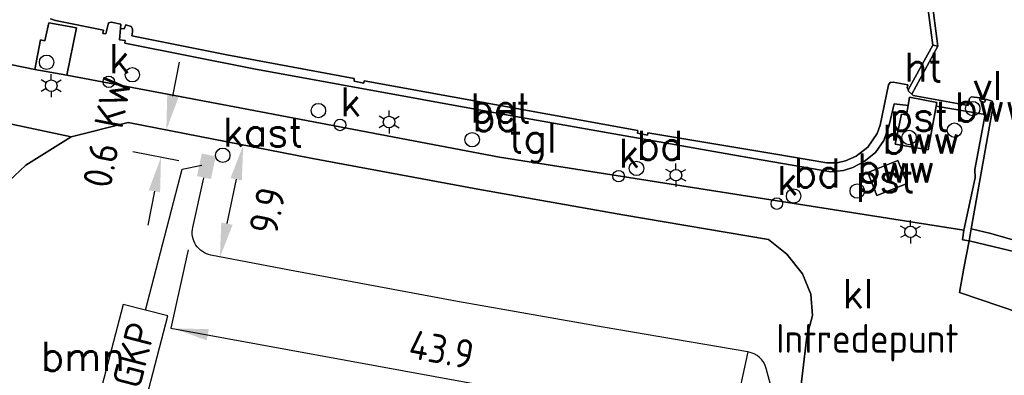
# Model space of a CAD drawing. Header units: millimetres. Extents: x 129727 to 131402, y 399018 to 399724.
# Tile 49 of 60: x 130531 to 130616, y 399262 to 399293. Entities that reach past the tile are written whole.
import ezdxf
from ezdxf.enums import TextEntityAlignment as Align

# ---------------------------------------------------------------- set-up
doc = ezdxf.new("R2010")
doc.units = ezdxf.units.MM
for name, color, linetype in [('EWD-EM-NW-KBLTRC', 3, 'Continuous'), ('EWD-KT-NW-LKTRWSVN', 7, 'Continuous'), ('EWD-LINE50', 3, 'Continuous'), ('EWD-TXT18', 7, 'Continuous'), ('EWD-TXT25', 2, 'Continuous'), ('EWD-TXT35', 3, 'Continuous'), ('HTI_Maatvoering', 1, 'Continuous'), ('MDI-VL-BEPLANTING', 7, 'Continuous'), ('MDI-VL-GRAS', 7, 'Continuous'), ('MDI-VL-KUNSTWERK', 7, 'Continuous'), ('MDI-VL-TALUD', 7, 'Continuous'), ('MDI-VL-VERHARDING', 7, 'Continuous'), ('MDI-VL-WATER', 7, 'Continuous'), ('MDI-XX-BEPLANTING', 80, 'Continuous'), ('MDI-XX-BORD', 255, 'Continuous'), ('MDI-XX-DAMWAND', 252, 'Continuous'), ('MDI-XX-OVERIG', 30, 'Continuous'), ('MDI-XX-RASTER', 255, 'Continuous'), ('MDI-XX-RIOLERING', 130, 'Continuous'), ('MDI-XX-TALUD', 84, 'Continuous'), ('MDI-XX-TERREINAFSCH', 253, 'Continuous'), ('MDI-XX-VERHARDING', 30, 'Continuous')]:
    doc.layers.add(name, color=color, linetype=linetype)
doc.layers.add('EWD-EM-NW-MATEN', color=1, linetype='Continuous', lineweight=25)
doc.styles.add('ISO', font='ISO.SHX')
doc.styles.add('ISO25', font='ISO', dxfattribs={"height": 2.5})
doc.styles.add('Maatvoering', font='isocp.shx')
doc.styles.add('ROMANS25', font='ROMANS.shx', dxfattribs={"height": 2.5})
doc.dimstyles.new('Maatvoering_1000', dxfattribs={"dimtxt": 3, "dimasz": 3, "dimexe": 1, "dimexo": 0.625, "dimtad": 1, "dimtxsty": 'Maatvoering', "dimcen": 3, "dimclre": 1, "dimadec": 1, "dimazin": 0, "dimtfac": 1, "dimtmove": 0, "dimatfit": 3, "dimfxl": 0, "dimarcsym": 0})

# ---------------------------------------------------------------- blocks, each defined once
blk = doc.blocks.new('KT001')
at = {"layer": 'EWD-LINE50'}
blk.add_lwpolyline([(4, 4), (-4, 4), (-4, 0), (4, 0)], close=True, dxfattribs=at)
at = {"layer": 'EWD-TXT18', "style": 'ISO', "flags": 1}
blk.add_attdef('AANSL', (1, 10.001), '', height=1.8, dxfattribs=at)
blk.add_attdef('AANSL', text='', height=1.8, rotation=180, dxfattribs=at).set_placement((1, 11.801), align=Align.RIGHT)
at = {"layer": 'EWD-TXT25', "style": 'ISO'}
blk.add_attdef('1', text='', height=2.5, dxfattribs=at).set_placement((0, 2), align=Align.MIDDLE)
blk.add_attdef('3', text='', height=2.5, rotation=180, dxfattribs=at).set_placement((0, 2), align=Align.MIDDLE)
at = {"layer": 'EWD-TXT35', "style": 'ISO'}
blk.add_attdef('2', (1, 5), '', height=3.5, dxfattribs=at)
blk.add_attdef('4', text='', height=3.5, rotation=180, dxfattribs=at).set_placement((1, 8.5), align=Align.RIGHT)
blk = doc.blocks.new('*D18')
at = {"color": 1, "lineweight": -2}
for p, q in [((130615.264, 399317.846), (130615.189, 399317.436)), ((130758.984, 399292.078), (130758.827, 399291.218))]:
    blk.add_line(p, q, dxfattribs=at)
at = {"color": 0, "lineweight": -2}
blk.add_line((130618.32, 399317.881), (130756.055, 399292.74), dxfattribs=at)
at = {"color": 0}
for points in [[(130618.409, 399318.373), (130618.23, 399317.389), (130615.368, 399318.42)], [(130756.145, 399293.232), (130755.965, 399292.249), (130759.006, 399292.202)]]:
    blk.add_solid(points, dxfattribs=at)
at = {"layer": 'Defpoints', "color": 0}
for p in [(130615.376, 399318.461), (130759.006, 399292.202), (130759.096, 399292.693)]:
    blk.add_point(p, dxfattribs=at)
at = {"color": 0, "insert": (130687.569, 399307.401), "char_height": 3, "attachment_point": 5, "rotation": 349.65572, "style": 'Maatvoering'}
blk.add_mtext('146.00', dxfattribs=at)

msp = doc.modelspace()

# ---------------------------------------------------------------- linework, layer by layer
for p, q in [((130533.359, 399287.694), (130533.359, 399288.194)), ((130532.926, 399287.444), (130532.493, 399287.694)), ((130532.926, 399286.944), (130532.493, 399286.694)), ((130533.792, 399287.444), (130534.225, 399287.694)), ((130533.792, 399286.944), (130534.225, 399286.694)), ((130533.359, 399286.694), (130533.359, 399286.194)), ((130562.177, 399284.294), (130561.744, 399284.544)), ((130562.61, 399284.544), (130562.61, 399285.044)), ((130563.043, 399284.294), (130563.476, 399284.544)), ((130562.177, 399283.794), (130561.744, 399283.544)), ((130562.61, 399283.544), (130562.61, 399283.044)), ((130563.043, 399283.794), (130563.476, 399283.544)), ((130587.448, 399279.945), (130587.448, 399280.445)), ((130587.015, 399279.695), (130586.582, 399279.945)), ((130587.881, 399279.695), (130588.314, 399279.945)), ((130587.015, 399279.195), (130586.582, 399278.945)), ((130587.448, 399278.945), (130587.448, 399278.445)), ((130587.881, 399279.195), (130588.314, 399278.945)), ((130607.322, 399274.779), (130606.889, 399275.029)), ((130607.755, 399275.029), (130607.755, 399275.529)), ((130608.188, 399274.779), (130608.621, 399275.029)), ((130607.322, 399274.279), (130606.889, 399274.029)), ((130608.188, 399274.279), (130608.621, 399274.029)), ((130607.755, 399274.029), (130607.755, 399273.529))]:
    msp.add_line(p, q)
for centre, radius in [((130532.957, 399289.222), 0.625), ((130540.379, 399288.141), 0.625), ((130538.339, 399287.53), 0.5), ((130533.359, 399287.194), 0.5), ((130556.489, 399285.04), 0.625), ((130613.151, 399285.211), 0.625), ((130562.61, 399284.044), 0.5), ((130558.367, 399283.796), 0.5), ((130611.569, 399283.342), 0.625), ((130569.805, 399282.51), 0.625), ((130607.637, 399282.702), 0.625), ((130548.21, 399281.164), 0.625), ((130584.032, 399280.029), 0.625), ((130582.486, 399279.351), 0.5), ((130587.448, 399279.445), 0.5), ((130603.147, 399278.062), 0.625), ((130597.637, 399277.635), 0.625), ((130596.185, 399276.974), 0.5), ((130607.755, 399274.529), 0.5)]:
    msp.add_circle(centre, radius)
at = {"layer": 'EWD-EM-NW-KBLTRC'}
msp.add_lwpolyline([(130603.229, 399233.478), (130595.274, 399262.677, 0.291884), (130593.681, 399264.123), (130581.146, 399266.26), (130568.524, 399268.491), (130553.98, 399271.2), (130547.181, 399272.519, -0.422881), (130545.611, 399274.92), (130546.572, 399279.198)], format="xyb", dxfattribs=at)
at = {"layer": 'EWD-EM-NW-MATEN'}
for p, q in [((130543.892, 399286.297), (130544.463, 399289.242)), ((130544.86, 399283.053), (130540.866, 399283.828)), ((130544.403, 399280.693), (130540.409, 399281.468)), ((130549.369, 399279.09), (130548.57, 399275.243)), ((130542.292, 399278.047), (130541.721, 399275.101)), ((130545.208, 399272.971), (130543.725, 399266.198)), ((130543.725, 399266.198), (130592.192, 399257.325)), ((130593.681, 399264.123), (130592.192, 399257.325))]:
    msp.add_line(p, q, dxfattribs=at)
for points in [[(130543.401, 399286.392), (130544.383, 399286.202), (130543.321, 399283.352)], [(130548.88, 399279.191), (130549.859, 399278.988), (130549.98, 399282.027)], [(130541.801, 399278.142), (130542.783, 399277.951), (130542.863, 399280.992)], [(130548.081, 399275.345), (130549.06, 399275.141), (130547.96, 399272.306)], [(130547.001, 399266.106), (130546.821, 399265.123), (130543.96, 399266.155)]]:
    msp.add_solid(points, dxfattribs=at)
at = {"layer": 'EWD-LINE50'}
for p, q in [((130544.681, 399279.963), (130546.387, 399280.308)), ((130541.514, 399267.742), (130544.681, 399279.963))]:
    msp.add_line(p, q, dxfattribs=at)
msp.add_solid([(130547.185, 399279.103), (130545.976, 399279.363), (130547.606, 399281.063), (130546.398, 399281.323)], dxfattribs=at)
at = {"layer": 'MDI-VL-BEPLANTING'}
for p, q in [((130535.085, 399282.759), (130540.013, 399283.993)), ((130540.013, 399283.993), (130555.829, 399280.926)), ((130531.155, 399280.322), (130535.085, 399282.759)), ((130555.829, 399280.926), (130570.292, 399278.232)), ((130528.655, 399277.955), (130531.155, 399280.322)), ((130570.292, 399278.232), (130582.84, 399276.014)), ((130582.84, 399276.014), (130595.469, 399273.861)), ((130595.469, 399273.861), (130597.057, 399272.609)), ((130597.057, 399272.609), (130598.394, 399270.896)), ((130598.394, 399270.896), (130599.12, 399269.142)), ((130599.12, 399269.142), (130599.27, 399267.27)), ((130599.27, 399267.27), (130598.785, 399265.422)), ((130598.785, 399265.422), (130598.255, 399261.062))]:
    msp.add_line(p, q, dxfattribs=at)
at = {"layer": 'MDI-VL-GRAS'}
for p, q in [((130612.835, 399273.766), (130613.018, 399274.795)), ((130613.018, 399274.795), (130614.705, 399274.378)), ((130614.705, 399274.378), (130618.99, 399273.171)), ((130612.391, 399271.378), (130612.835, 399273.766)), ((130612.835, 399273.766), (130616.928, 399272.766)), ((130616.928, 399272.766), (130612.835, 399273.766)), ((130611.998, 399269.264), (130612.391, 399271.378)), ((130617.208, 399267.526), (130611.998, 399269.264))]:
    msp.add_line(p, q, dxfattribs=at)
at = {"layer": 'MDI-VL-KUNSTWERK'}
for p, q in [((130609.095, 399295.255), (130609.692, 399290.719)), ((130533.725, 399292.836), (130533.304, 399292.993)), ((130537.887, 399292.015), (130533.725, 399292.836)), ((130537.835, 399291.725), (130537.887, 399292.015)), ((130538.329, 399292.646), (130538.091, 399291.699)), ((130538.557, 399292.687), (130538.329, 399292.646)), ((130539.395, 399292.514), (130538.557, 399292.687)), ((130539.365, 399292.156), (130539.395, 399292.514)), ((130539.676, 399292.119), (130539.365, 399292.156)), ((130539.812, 399292.455), (130539.676, 399292.119)), ((130540.289, 399292.327), (130539.812, 399292.455)), ((130540.399, 399292.124), (130540.289, 399292.327)), ((130540.404, 399291.866), (130540.399, 399292.124)), ((130538.091, 399291.699), (130537.835, 399291.725)), ((130540.343, 399291.506), (130540.404, 399291.866)), ((130548.562, 399289.862), (130540.343, 399291.506)), ((130609.692, 399290.719), (130607.544, 399286.846)), ((130559.601, 399287.814), (130548.562, 399289.862)), ((130559.582, 399287.589), (130559.601, 399287.814)), ((130560.426, 399287.406), (130559.582, 399287.589)), ((130560.455, 399287.627), (130560.426, 399287.406)), ((130584.142, 399283.308), (130560.455, 399287.627)), ((130605.84, 399287.273), (130605.119, 399283.775)), ((130605.998, 399287.476), (130605.84, 399287.273)), ((130606.244, 399287.489), (130605.998, 399287.476)), ((130607.516, 399287.266), (130606.244, 399287.489)), ((130607.482, 399287.021), (130607.516, 399287.266)), ((130607.544, 399286.846), (130607.482, 399287.021)), ((130605.119, 399283.775), (130604.879, 399283.046)), ((130584.112, 399283.067), (130584.142, 399283.308)), ((130584.978, 399282.905), (130584.112, 399283.067)), ((130585.019, 399283.116), (130584.978, 399282.905)), ((130595.93, 399281.297), (130585.019, 399283.116)), ((130604.879, 399283.046), (130604.066, 399281.871)), ((130604.066, 399281.871), (130603.064, 399281.077)), ((130600.52, 399280.509), (130595.93, 399281.297)), ((130603.064, 399281.077), (130602.14, 399280.678)), ((130601.398, 399280.524), (130600.52, 399280.509)), ((130602.14, 399280.678), (130601.398, 399280.524))]:
    msp.add_line(p, q, dxfattribs=at)
at = {"layer": 'MDI-VL-TALUD'}
for p, q in [((130612.835, 399273.766), (130613.018, 399274.795)), ((130613.018, 399274.795), (130614.705, 399274.378)), ((130614.705, 399274.378), (130618.99, 399273.171)), ((130616.928, 399272.766), (130612.835, 399273.766))]:
    msp.add_line(p, q, dxfattribs=at)
at = {"layer": 'MDI-VL-VERHARDING'}
for p, q in [((130609.692, 399290.719), (130609.095, 399295.255)), ((130609.51, 399295.38), (130610.128, 399290.615)), ((130533.304, 399292.993), (130533.725, 399292.836)), ((130533.137, 399292.643), (130532.816, 399291.091)), ((130535.548, 399292.205), (130533.137, 399292.643)), ((130533.725, 399292.836), (130537.887, 399292.015)), ((130534.715, 399288.111), (130535.548, 399292.205)), ((130537.887, 399292.015), (130537.835, 399291.725)), ((130538.091, 399291.699), (130538.329, 399292.646)), ((130538.329, 399292.646), (130538.557, 399292.687)), ((130538.557, 399292.687), (130539.395, 399292.514)), ((130539.365, 399292.156), (130539.258, 399291.181)), ((130539.258, 399291.181), (130539.365, 399292.156)), ((130539.395, 399292.514), (130539.365, 399292.156)), ((130539.365, 399292.156), (130539.676, 399292.119)), ((130539.365, 399292.156), (130539.365, 399292.156)), ((130539.676, 399292.119), (130539.812, 399292.455)), ((130539.812, 399292.455), (130540.289, 399292.327)), ((130540.289, 399292.327), (130540.399, 399292.124)), ((130540.399, 399292.124), (130540.404, 399291.866)), ((130532.424, 399291.162), (130531.937, 399288.597)), ((130532.816, 399291.091), (130532.424, 399291.162)), ((130537.835, 399291.725), (130538.091, 399291.699)), ((130539.258, 399291.181), (130539.753, 399291.109)), ((130539.753, 399291.109), (130539.258, 399291.181)), ((130540.404, 399291.866), (130540.343, 399291.506)), ((130540.343, 399291.506), (130548.562, 399289.862)), ((130539.753, 399291.109), (130539.727, 399290.887)), ((130539.727, 399290.887), (130539.753, 399291.109)), ((130539.727, 399290.887), (130550.904, 399288.647)), ((130550.904, 399288.647), (130539.727, 399290.887)), ((130607.544, 399286.846), (130609.692, 399290.719)), ((130610.128, 399290.615), (130607.865, 399286.463)), ((130609.692, 399290.719), (130610.128, 399290.615)), ((130609.692, 399290.719), (130609.692, 399290.719)), ((130610.128, 399290.615), (130609.692, 399290.719)), ((130609.692, 399290.719), (130609.692, 399290.719)), ((130531.937, 399288.597), (130527.397, 399289.521)), ((130527.397, 399289.521), (130531.937, 399288.597)), ((130548.562, 399289.862), (130559.601, 399287.814)), ((130531.937, 399288.597), (130534.715, 399288.111)), ((130550.904, 399288.647), (130572.912, 399284.642)), ((130572.912, 399284.642), (130550.904, 399288.647)), ((130549.225, 399285.375), (130534.715, 399288.111)), ((130534.715, 399288.111), (130549.225, 399285.375)), ((130559.601, 399287.814), (130559.582, 399287.589)), ((130559.582, 399287.589), (130560.426, 399287.406)), ((130560.426, 399287.406), (130560.455, 399287.627)), ((130560.455, 399287.627), (130584.142, 399283.308)), ((130605.119, 399283.775), (130605.84, 399287.273)), ((130605.84, 399287.273), (130605.998, 399287.476)), ((130605.998, 399287.476), (130606.244, 399287.489)), ((130606.244, 399287.489), (130607.516, 399287.266)), ((130607.516, 399287.266), (130607.482, 399287.021)), ((130607.482, 399287.021), (130607.544, 399286.846)), ((130607.544, 399286.846), (130607.587, 399286.725)), ((130607.587, 399286.725), (130607.544, 399286.846)), ((130607.685, 399286.194), (130607.549, 399285.469)), ((130607.587, 399286.725), (130607.865, 399286.463)), ((130607.865, 399286.463), (130607.587, 399286.725)), ((130610.041, 399285.735), (130607.685, 399286.194)), ((130607.865, 399286.463), (130607.982, 399286.34)), ((130607.982, 399286.34), (130612.749, 399285.473)), ((130612.749, 399285.473), (130612.859, 399286.095)), ((130612.859, 399286.095), (130613.011, 399286.226)), ((130613.011, 399286.226), (130613.786, 399286.136)), ((130613.786, 399286.136), (130613.774, 399285.967)), ((130572.162, 399281.003), (130549.225, 399285.375)), ((130549.225, 399285.375), (130572.162, 399281.003)), ((130605.901, 399283.771), (130606.351, 399285.623)), ((130606.351, 399285.623), (130605.901, 399283.771)), ((130606.351, 399285.623), (130607.549, 399285.469)), ((130607.549, 399285.469), (130606.351, 399285.623)), ((130607.549, 399285.469), (130607.401, 399284.68)), ((130609.288, 399281.637), (130609.984, 399285.423)), ((130609.984, 399285.423), (130610.041, 399285.735)), ((130609.984, 399285.423), (130614.232, 399284.703)), ((130614.232, 399284.703), (130609.984, 399285.423)), ((130614.943, 399285.622), (130613.018, 399274.795)), ((130613.774, 399285.967), (130613.875, 399285.814)), ((130613.875, 399285.814), (130614.193, 399285.777)), ((130614.193, 399285.777), (130614.248, 399286.03)), ((130614.248, 399286.03), (130614.829, 399285.853)), ((130614.829, 399285.853), (130614.943, 399285.622)), ((130526.379, 399284.63), (130535.085, 399282.759)), ((130535.085, 399282.759), (130526.379, 399284.63)), ((130572.912, 399284.642), (130594.167, 399280.9)), ((130594.167, 399280.9), (130572.912, 399284.642)), ((130606.98, 399284.726), (130606.442, 399282.119)), ((130607.401, 399284.68), (130606.98, 399284.726)), ((130614.232, 399284.703), (130613.331, 399279.936)), ((130613.331, 399279.936), (130614.232, 399284.703)), ((130540.013, 399283.993), (130535.085, 399282.759)), ((130555.829, 399280.926), (130540.013, 399283.993)), ((130604.879, 399283.046), (130605.119, 399283.775)), ((130605.437, 399282.449), (130605.901, 399283.771)), ((130605.901, 399283.771), (130605.437, 399282.449)), ((130535.085, 399282.759), (130531.155, 399280.322)), ((130535.085, 399282.759), (130535.085, 399282.759)), ((130584.142, 399283.308), (130584.112, 399283.067)), ((130584.112, 399283.067), (130584.978, 399282.905)), ((130584.978, 399282.905), (130585.019, 399283.116)), ((130585.019, 399283.116), (130595.93, 399281.297)), ((130604.066, 399281.871), (130604.879, 399283.046)), ((130603.064, 399281.077), (130604.066, 399281.871)), ((130604.726, 399281.413), (130605.437, 399282.449)), ((130605.437, 399282.449), (130604.726, 399281.413)), ((130606.442, 399282.119), (130609.288, 399281.637)), ((130570.292, 399278.232), (130555.829, 399280.926)), ((130612.371, 399274.669), (130572.162, 399281.003)), ((130572.162, 399281.003), (130612.371, 399274.669)), ((130595.93, 399281.297), (130600.52, 399280.509)), ((130602.14, 399280.678), (130603.064, 399281.077)), ((130603.761, 399280.623), (130604.726, 399281.413)), ((130604.726, 399281.413), (130603.761, 399280.623)), ((130531.155, 399280.322), (130528.655, 399277.955)), ((130594.167, 399280.9), (130600.861, 399279.724)), ((130600.861, 399279.724), (130594.167, 399280.9)), ((130600.52, 399280.509), (130601.398, 399280.524)), ((130601.398, 399280.524), (130602.14, 399280.678)), ((130601.967, 399279.833), (130602.754, 399280.107)), ((130602.754, 399280.107), (130601.967, 399279.833)), ((130602.754, 399280.107), (130603.761, 399280.623)), ((130603.761, 399280.623), (130602.754, 399280.107)), ((130606.675, 399280.704), (130604.067, 399279.677)), ((130607.461, 399278.708), (130606.675, 399280.704)), ((130600.861, 399279.724), (130601.967, 399279.833)), ((130601.967, 399279.833), (130600.861, 399279.724)), ((130604.067, 399279.677), (130604.853, 399277.682)), ((130613.354, 399279.225), (130612.371, 399274.669)), ((130612.371, 399274.669), (130613.354, 399279.225)), ((130613.331, 399279.936), (130613.354, 399279.225)), ((130613.354, 399279.225), (130613.331, 399279.936)), ((130604.853, 399277.682), (130607.461, 399278.708)), ((130607.461, 399278.708), (130607.461, 399278.708)), ((130582.84, 399276.014), (130570.292, 399278.232)), ((130595.469, 399273.861), (130582.84, 399276.014)), ((130612.273, 399273.844), (130612.371, 399274.669)), ((130612.371, 399274.669), (130612.273, 399273.844)), ((130612.371, 399274.669), (130612.371, 399274.669)), ((130613.018, 399274.795), (130612.835, 399273.766)), ((130597.057, 399272.609), (130595.469, 399273.861)), ((130612.835, 399273.766), (130612.273, 399273.844)), ((130612.273, 399273.844), (130612.835, 399273.766)), ((130612.835, 399273.766), (130612.391, 399271.378)), ((130598.394, 399270.896), (130597.057, 399272.609)), ((130599.12, 399269.142), (130598.394, 399270.896)), ((130612.391, 399271.378), (130611.998, 399269.264)), ((130599.27, 399267.27), (130599.12, 399269.142)), ((130611.998, 399269.264), (130617.208, 399267.526)), ((130598.785, 399265.422), (130599.27, 399267.27)), ((130598.255, 399261.062), (130598.785, 399265.422))]:
    msp.add_line(p, q, dxfattribs=at)
at = {"layer": 'MDI-VL-WATER'}
for p, q in [((130609.095, 399295.255), (130609.692, 399290.719)), ((130610.128, 399290.615), (130609.51, 399295.38)), ((130533.725, 399292.836), (130533.304, 399292.993)), ((130537.887, 399292.015), (130533.725, 399292.836)), ((130537.835, 399291.725), (130537.887, 399292.015)), ((130538.329, 399292.646), (130538.091, 399291.699)), ((130538.557, 399292.687), (130538.329, 399292.646)), ((130539.395, 399292.514), (130538.557, 399292.687)), ((130539.365, 399292.156), (130539.395, 399292.514)), ((130539.676, 399292.119), (130539.365, 399292.156)), ((130539.812, 399292.455), (130539.676, 399292.119)), ((130540.289, 399292.327), (130539.812, 399292.455)), ((130540.399, 399292.124), (130540.289, 399292.327)), ((130540.404, 399291.866), (130540.399, 399292.124)), ((130538.091, 399291.699), (130537.835, 399291.725)), ((130540.343, 399291.506), (130540.404, 399291.866)), ((130548.562, 399289.862), (130540.343, 399291.506)), ((130609.692, 399290.719), (130607.544, 399286.846)), ((130607.865, 399286.463), (130610.128, 399290.615)), ((130559.601, 399287.814), (130548.562, 399289.862)), ((130559.582, 399287.589), (130559.601, 399287.814)), ((130560.426, 399287.406), (130559.582, 399287.589)), ((130560.455, 399287.627), (130560.426, 399287.406)), ((130584.142, 399283.308), (130560.455, 399287.627)), ((130605.84, 399287.273), (130605.119, 399283.775)), ((130605.998, 399287.476), (130605.84, 399287.273)), ((130606.244, 399287.489), (130605.998, 399287.476)), ((130607.516, 399287.266), (130606.244, 399287.489)), ((130607.482, 399287.021), (130607.516, 399287.266)), ((130607.544, 399286.846), (130607.482, 399287.021)), ((130607.982, 399286.34), (130607.865, 399286.463)), ((130612.749, 399285.473), (130607.982, 399286.34)), ((130612.859, 399286.095), (130612.749, 399285.473)), ((130613.011, 399286.226), (130612.859, 399286.095)), ((130613.786, 399286.136), (130613.011, 399286.226)), ((130613.774, 399285.967), (130613.786, 399286.136)), ((130613.018, 399274.795), (130614.943, 399285.622)), ((130613.875, 399285.814), (130613.774, 399285.967)), ((130614.193, 399285.777), (130613.875, 399285.814)), ((130614.248, 399286.03), (130614.193, 399285.777)), ((130614.829, 399285.853), (130614.248, 399286.03)), ((130614.943, 399285.622), (130614.829, 399285.853)), ((130605.119, 399283.775), (130604.879, 399283.046)), ((130584.112, 399283.067), (130584.142, 399283.308)), ((130584.978, 399282.905), (130584.112, 399283.067)), ((130585.019, 399283.116), (130584.978, 399282.905)), ((130595.93, 399281.297), (130585.019, 399283.116)), ((130604.879, 399283.046), (130604.066, 399281.871)), ((130604.066, 399281.871), (130603.064, 399281.077)), ((130600.52, 399280.509), (130595.93, 399281.297)), ((130603.064, 399281.077), (130602.14, 399280.678)), ((130601.398, 399280.524), (130600.52, 399280.509)), ((130602.14, 399280.678), (130601.398, 399280.524)), ((130614.705, 399274.378), (130613.018, 399274.795)), ((130618.99, 399273.171), (130614.705, 399274.378))]:
    msp.add_line(p, q, dxfattribs=at)
at = {"layer": 'MDI-XX-DAMWAND'}
for p, q in [((130533.304, 399292.993), (130533.725, 399292.836)), ((130533.725, 399292.836), (130537.887, 399292.015)), ((130537.887, 399292.015), (130537.835, 399291.725)), ((130538.091, 399291.699), (130538.329, 399292.646)), ((130538.329, 399292.646), (130538.557, 399292.687)), ((130538.557, 399292.687), (130539.395, 399292.514)), ((130539.395, 399292.514), (130539.365, 399292.156)), ((130539.365, 399292.156), (130539.676, 399292.119)), ((130539.676, 399292.119), (130539.812, 399292.455)), ((130539.812, 399292.455), (130540.289, 399292.327)), ((130540.289, 399292.327), (130540.399, 399292.124)), ((130540.399, 399292.124), (130540.404, 399291.866)), ((130537.835, 399291.725), (130538.091, 399291.699)), ((130540.404, 399291.866), (130540.343, 399291.506)), ((130540.343, 399291.506), (130548.562, 399289.862)), ((130548.562, 399289.862), (130559.601, 399287.814)), ((130559.601, 399287.814), (130559.582, 399287.589)), ((130559.582, 399287.589), (130560.426, 399287.406)), ((130560.426, 399287.406), (130560.455, 399287.627)), ((130560.455, 399287.627), (130584.142, 399283.308)), ((130605.119, 399283.775), (130605.84, 399287.273)), ((130605.84, 399287.273), (130605.998, 399287.476)), ((130605.998, 399287.476), (130606.244, 399287.489)), ((130606.244, 399287.489), (130607.516, 399287.266)), ((130607.516, 399287.266), (130607.482, 399287.021)), ((130607.482, 399287.021), (130607.544, 399286.846)), ((130607.544, 399286.846), (130607.587, 399286.725)), ((130607.587, 399286.725), (130607.865, 399286.463)), ((130607.865, 399286.463), (130607.982, 399286.34)), ((130612.749, 399285.473), (130607.982, 399286.34)), ((130612.859, 399286.095), (130612.749, 399285.473)), ((130613.011, 399286.226), (130612.859, 399286.095)), ((130613.786, 399286.136), (130613.011, 399286.226)), ((130613.774, 399285.967), (130613.786, 399286.136)), ((130613.018, 399274.795), (130614.943, 399285.622)), ((130613.875, 399285.814), (130613.774, 399285.967)), ((130614.193, 399285.777), (130613.875, 399285.814)), ((130614.248, 399286.03), (130614.193, 399285.777)), ((130614.829, 399285.853), (130614.248, 399286.03)), ((130614.943, 399285.622), (130614.829, 399285.853)), ((130604.879, 399283.046), (130605.119, 399283.775)), ((130584.142, 399283.308), (130584.112, 399283.067)), ((130584.112, 399283.067), (130584.978, 399282.905)), ((130584.978, 399282.905), (130585.019, 399283.116)), ((130585.019, 399283.116), (130595.93, 399281.297)), ((130604.066, 399281.871), (130604.879, 399283.046)), ((130603.064, 399281.077), (130604.066, 399281.871)), ((130595.93, 399281.297), (130600.52, 399280.509)), ((130602.14, 399280.678), (130603.064, 399281.077)), ((130600.52, 399280.509), (130601.398, 399280.524)), ((130601.398, 399280.524), (130602.14, 399280.678)), ((130612.835, 399273.766), (130613.018, 399274.795))]:
    msp.add_line(p, q, dxfattribs=at)
at = {"layer": 'MDI-XX-OVERIG'}
for p, q in [((130532.816, 399291.091), (130533.137, 399292.643)), ((130533.137, 399292.643), (130535.548, 399292.205)), ((130535.548, 399292.205), (130534.715, 399288.111)), ((130531.937, 399288.597), (130532.424, 399291.162)), ((130532.424, 399291.162), (130532.816, 399291.091)), ((130534.715, 399288.111), (130531.937, 399288.597)), ((130531.937, 399288.597), (130531.937, 399288.597)), ((130607.549, 399285.469), (130607.685, 399286.194)), ((130607.685, 399286.194), (130610.041, 399285.735)), ((130607.401, 399284.68), (130607.549, 399285.469)), ((130609.984, 399285.423), (130609.288, 399281.637)), ((130610.041, 399285.735), (130609.984, 399285.423)), ((130609.984, 399285.423), (130609.984, 399285.423)), ((130606.442, 399282.119), (130606.98, 399284.726)), ((130606.98, 399284.726), (130607.401, 399284.68)), ((130609.288, 399281.637), (130606.442, 399282.119)), ((130604.067, 399279.677), (130606.675, 399280.704)), ((130606.675, 399280.704), (130607.461, 399278.708)), ((130604.853, 399277.682), (130604.067, 399279.677)), ((130607.461, 399278.708), (130604.853, 399277.682)), ((130607.461, 399278.708), (130607.461, 399278.708))]:
    msp.add_line(p, q, dxfattribs=at)
at = {"layer": 'MDI-XX-RASTER'}
for p, q in [((130609.51, 399295.38), (130610.128, 399290.615)), ((130610.128, 399290.615), (130607.865, 399286.463))]:
    msp.add_line(p, q, dxfattribs=at)
at = {"layer": 'MDI-XX-TALUD'}
msp.add_line((130612.835, 399273.766), (130616.928, 399272.766), dxfattribs=at)
at = {"layer": 'MDI-XX-TERREINAFSCH'}
for p, q in [((130609.692, 399290.719), (130609.095, 399295.255)), ((130532.816, 399291.091), (130533.137, 399292.643)), ((130533.137, 399292.643), (130535.548, 399292.205)), ((130535.548, 399292.205), (130534.715, 399288.111)), ((130539.258, 399291.181), (130539.365, 399292.156)), ((130531.937, 399288.597), (130532.424, 399291.162)), ((130532.424, 399291.162), (130532.816, 399291.091)), ((130539.753, 399291.109), (130539.258, 399291.181)), ((130539.727, 399290.887), (130539.753, 399291.109)), ((130550.904, 399288.647), (130539.727, 399290.887)), ((130607.544, 399286.846), (130609.692, 399290.719)), ((130610.128, 399290.615), (130609.692, 399290.719)), ((130531.937, 399288.597), (130527.397, 399289.521)), ((130534.715, 399288.111), (130531.937, 399288.597)), ((130572.912, 399284.642), (130550.904, 399288.647)), ((130534.715, 399288.111), (130549.225, 399285.375)), ((130607.549, 399285.469), (130607.685, 399286.194)), ((130607.685, 399286.194), (130610.041, 399285.735)), ((130549.225, 399285.375), (130572.162, 399281.003)), ((130606.351, 399285.623), (130605.901, 399283.771)), ((130607.549, 399285.469), (130606.351, 399285.623)), ((130607.401, 399284.68), (130607.549, 399285.469)), ((130609.984, 399285.423), (130609.288, 399281.637)), ((130610.041, 399285.735), (130609.984, 399285.423)), ((130614.232, 399284.703), (130609.984, 399285.423)), ((130535.085, 399282.759), (130526.379, 399284.63)), ((130594.167, 399280.9), (130572.912, 399284.642)), ((130606.442, 399282.119), (130606.98, 399284.726)), ((130606.98, 399284.726), (130607.401, 399284.68)), ((130613.331, 399279.936), (130614.232, 399284.703)), ((130540.013, 399283.993), (130535.085, 399282.759)), ((130605.901, 399283.771), (130605.437, 399282.449)), ((130531.155, 399280.322), (130535.085, 399282.759)), ((130605.437, 399282.449), (130604.726, 399281.413)), ((130609.288, 399281.637), (130606.442, 399282.119)), ((130572.162, 399281.003), (130612.371, 399274.669)), ((130604.726, 399281.413), (130603.761, 399280.623)), ((130528.655, 399277.955), (130531.155, 399280.322)), ((130600.861, 399279.724), (130594.167, 399280.9)), ((130602.754, 399280.107), (130601.967, 399279.833)), ((130603.761, 399280.623), (130602.754, 399280.107)), ((130604.067, 399279.677), (130606.675, 399280.704)), ((130606.675, 399280.704), (130607.461, 399278.708)), ((130601.967, 399279.833), (130600.861, 399279.724)), ((130604.853, 399277.682), (130604.067, 399279.677)), ((130612.371, 399274.669), (130613.354, 399279.225)), ((130613.354, 399279.225), (130613.331, 399279.936)), ((130607.461, 399278.708), (130604.853, 399277.682)), ((130612.371, 399274.669), (130612.273, 399273.844)), ((130613.018, 399274.795), (130614.705, 399274.378)), ((130614.705, 399274.378), (130618.99, 399273.171)), ((130612.273, 399273.844), (130612.835, 399273.766)), ((130612.391, 399271.378), (130612.835, 399273.766)), ((130611.998, 399269.264), (130612.391, 399271.378)), ((130617.208, 399267.526), (130611.998, 399269.264))]:
    msp.add_line(p, q, dxfattribs=at)
for points in [[(130595.469, 399273.861), (130582.84, 399276.014), (130570.292, 399278.232), (130555.829, 399280.926), (130540.013, 399283.993)], [(130596.093, 399218.266), (130603.996, 399218.469), (130607.088, 399218.746), (130607.316, 399219.415), (130607.16, 399220.676), (130606.609, 399223.156), (130606.574, 399223.28), (130606.1, 399224.979), (130605.608, 399226.025), (130604.017, 399232.291), (130600.669, 399246.74), (130598.657, 399255.131), (130598.307, 399257.33), (130598.255, 399261.062), (130598.785, 399265.422), (130599.27, 399267.27), (130599.12, 399269.142), (130598.394, 399270.896), (130597.057, 399272.609), (130595.469, 399273.861)]]:
    msp.add_lwpolyline(points, dxfattribs=at)

# ---------------------------------------------------------------- block references
at = {"layer": 'EWD-KT-NW-LKTRWSVN', "rotation": 75.47109657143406}
msp.add_blockref('KT001', (130542.447, 399263.368), dxfattribs=at).add_auto_attribs({'1': 'GKP'})

# ---------------------------------------------------------------- texts
at = {"layer": 'EWD-EM-NW-MATEN', "char_height": 2.5, "attachment_point": 5, "style": 'ISO25'}
for s, insert, rotation in [('\\A1;0.6 KW', (130538.195, 399283.165), 79.02555), ('9.9', (130552.068, 399276.371), 78.26621), ('43.9', (130567.152, 399264.339), 349.6252)]:
    msp.add_mtext(s, dxfattribs=dict(at, insert=insert, rotation=rotation))
at = {"layer": 'HTI_Maatvoering', "insert": (130596.122, 399266.55), "char_height": 2.5, "attachment_point": 1, "style": 'ISO25'}
msp.add_mtext('Intredepunt', dxfattribs=at)
at = {"layer": 'MDI-XX-BEPLANTING', "style": 'ROMANS25'}
msp.add_text('bmn', height=2.5, dxfattribs=at).set_placement((130536.098, 399263.742), align=Align.MIDDLE_CENTER)
at = {"layer": 'MDI-XX-BORD', "style": 'ROMANS25'}
msp.add_text('vl', height=2.5, dxfattribs=at).set_placement((130613.151, 399285.211), align=Align.BOTTOM_LEFT)
at = {"layer": 'MDI-XX-OVERIG', "style": 'ROMANS25'}
for s, p in [('bww', (130611.569, 399283.342)), ('bd', (130569.805, 399282.51)), ('kast', (130548.21, 399281.164)), ('bd', (130584.032, 399280.029)), ('bd', (130597.637, 399277.635)), ('bww', (130603.147, 399278.062))]:
    msp.add_text(s, height=2.5, dxfattribs=at).set_placement(p, align=Align.BOTTOM_LEFT)
for s, p in [('pst', (130608.525, 399284.54)), ('bww', (130608.677, 399282.555)), ('pst', (130605.579, 399279.207))]:
    msp.add_text(s, height=2.5, dxfattribs=at).set_placement(p, align=Align.MIDDLE_CENTER)
at = {"layer": 'MDI-XX-RIOLERING', "style": 'ROMANS25'}
for p in [(130538.339, 399287.53), (130558.367, 399283.796), (130582.486, 399279.351), (130596.185, 399276.974)]:
    msp.add_text('k', height=2.5, dxfattribs=at).set_placement(p, align=Align.BOTTOM_LEFT)
at = {"layer": 'MDI-XX-VERHARDING', "style": 'ROMANS25'}
for s, p in [('ht', (130608.889, 399288.804)), ('bet', (130572.264, 399285.254)), ('tgl', (130575.05, 399282.662)), ('kl', (130603.208, 399269.177))]:
    msp.add_text(s, height=2.5, dxfattribs=at).set_placement(p, align=Align.MIDDLE_CENTER)

# ---------------------------------------------------------------- dimensions: what is measured, and where the dimension line sits
dim = msp.add_linear_dim(base=(130759.006, 399292.202), p1=(130615.376, 399318.461), p2=(130759.096, 399292.693), angle=349.65572, text='146.00', dimstyle='Maatvoering_1000')
dim.commit()
dim.dimension.update_dxf_attribs({"geometry": '*D18', "text_midpoint": (130687.569, 399307.401)})

doc.saveas('drawing.dxf')
